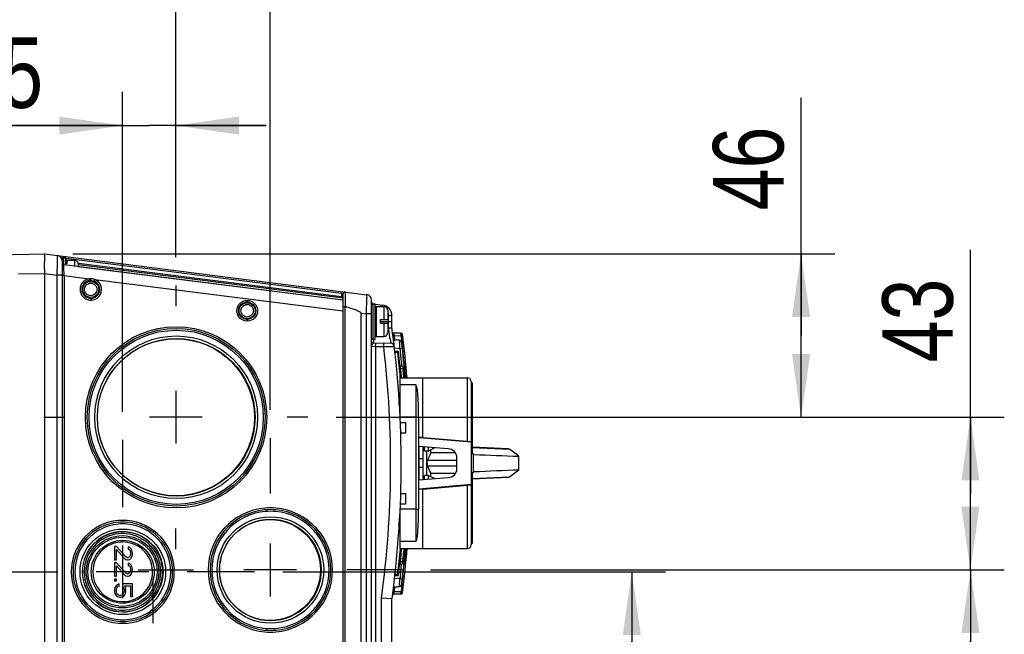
# Model space of a CAD drawing. Header units: inches. Extents: x 0 to 117, y 0 to 83.
# Tile 32 of 69: x 53 to 64, y 69 to 76. Entities that reach past the tile are written whole.
import ezdxf

# ---------------------------------------------------------------- set-up
doc = ezdxf.new("R2010")
doc.units = ezdxf.units.IN
doc.header["$LTSCALE"] = 6.431102
doc.header["$MEASUREMENT"] = 0
doc.linetypes.add('CENTER', pattern=[0.6, 0.375, -0.075, 0.075, -0.075])
doc.layers.get('0').update_dxf_attribs({"linetype": 'CONTINUOUS'})
doc.layers.add('DEFAULT_1', color=7, linetype='CENTER')
doc.styles.get("Standard").update_dxf_attribs({"font": 'txt', "width": 0.8})
doc.dimstyles.new('DIMSTYLE_1', dxfattribs={"dimtxt": 0.78125, "dimasz": 0.7, "dimexe": 0.18, "dimexo": 0.0625, "dimgap": 0.09, "dimtad": 1, "dimdec": 0, "dimzin": 4, "dimdsep": 46, "dimtxsty": 'STANDARD', "dimblk": '_FILLED', "dimblk1": '_FILLED', "dimblk2": '_FILLED', "dimcen": 0.09, "dimadec": 0, "dimazin": 0, "dimtfac": 1, "dimtdec": 0, "dimtofl": 0, "dimtmove": 0, "dimatfit": 3, "dimldrblk": '_FILLED', "dimfxl": 1, "dimtolj": 1, "dimtzin": 4, "dimarcsym": 0})

# ---------------------------------------------------------------- blocks, each defined once
blk = doc.blocks.new('_FILLED')
at = {"color": 0, "linetype": 'BYBLOCK'}
blk.add_solid([(0, 0), (-1, 0.143), (-1, -0.143)], dxfattribs=at)
blk = doc.blocks.new('*D8')
at = {"color": 7, "linetype": 'CONTINUOUS'}
for p, q in [((47.548, 73.27), (47.548, 76.502)), ((55.211, 73.198), (55.211, 76.502)), ((47.548, 76.127), (51.379, 76.127)), ((55.211, 76.127), (51.379, 76.127))]:
    blk.add_line(p, q, dxfattribs=at)
at = {"color": 7, "linetype": 'CONTINUOUS', "xscale": 0.7, "yscale": 0.7, "zscale": 0.7, "rotation": 180}
blk.add_blockref('_FILLED', (47.548, 76.127), dxfattribs=at)
at = {"color": 7, "linetype": 'CONTINUOUS', "xscale": 0.7, "yscale": 0.7, "zscale": 0.7}
blk.add_blockref('_FILLED', (55.211, 76.127), dxfattribs=at)
at = {"color": 7, "linetype": 'CONTINUOUS', "insert": (51.379, 77.104), "char_height": 0.7812, "width": 1.875, "attachment_point": 2, "line_spacing_factor": 0.9}
blk.add_mtext('195', dxfattribs=at)
blk = doc.blocks.new('*D9')
at = {"color": 7, "linetype": 'CONTINUOUS'}
for p, q in [((54.62, 71.485), (54.62, 75.031)), ((55.211, 73.198), (55.211, 75.031)), ((54.62, 74.656), (52.49, 74.656)), ((52.49, 74.656), (54.916, 74.656)), ((56.211, 74.656), (54.916, 74.656)), ((55.211, 74.656), (56.211, 74.656))]:
    blk.add_line(p, q, dxfattribs=at)
at = {"color": 7, "linetype": 'CONTINUOUS', "xscale": 0.7, "yscale": 0.7, "zscale": 0.7}
blk.add_blockref('_FILLED', (54.62, 74.656), dxfattribs=at)
at = {"color": 7, "linetype": 'CONTINUOUS', "xscale": 0.7, "yscale": 0.7, "zscale": 0.7, "rotation": 180}
blk.add_blockref('_FILLED', (55.211, 74.656), dxfattribs=at)
at = {"color": 7, "linetype": 'CONTINUOUS', "insert": (53.74, 75.633), "char_height": 0.7812, "width": 1.25, "attachment_point": 3, "line_spacing_factor": 0.9}
blk.add_mtext('15', dxfattribs=at)
blk = doc.blocks.new('*D11')
at = {"color": 7, "linetype": 'CONTINUOUS'}
for p, q in [((55.211, 73.198), (55.211, 76.502)), ((56.254, 71.505), (56.254, 76.502)), ((55.211, 76.127), (54.211, 76.127)), ((54.211, 76.127), (55.733, 76.127)), ((57.831, 76.127), (55.733, 76.127)), ((56.254, 76.127), (57.831, 76.127))]:
    blk.add_line(p, q, dxfattribs=at)
at = {"color": 7, "linetype": 'CONTINUOUS', "xscale": 0.7, "yscale": 0.7, "zscale": 0.7}
blk.add_blockref('_FILLED', (55.211, 76.127), dxfattribs=at)
at = {"color": 7, "linetype": 'CONTINUOUS', "xscale": 0.7, "yscale": 0.7, "zscale": 0.7, "rotation": 180}
blk.add_blockref('_FILLED', (56.254, 76.127), dxfattribs=at)
at = {"color": 7, "linetype": 'CONTINUOUS', "insert": (56.581, 77.104), "char_height": 0.7812, "width": 1.25, "attachment_point": 1, "line_spacing_factor": 0.9}
blk.add_mtext('27', dxfattribs=at)
blk = doc.blocks.new('*D13')
at = {"color": 7, "linetype": 'CONTINUOUS'}
for p, q in [((56.394, 69.711), (60.634, 69.711)), ((60.259, 69.711), (60.259, 68.941)), ((60.259, 68.172), (60.259, 68.941)), ((60.259, 68.941), (60.259, 66.26)), ((56.728, 68.172), (60.634, 68.172))]:
    blk.add_line(p, q, dxfattribs=at)
at = {"color": 7, "linetype": 'CONTINUOUS', "xscale": 0.7, "yscale": 0.7, "zscale": 0.7}
for p, rotation in [((60.259, 69.711), 90), ((60.259, 68.172), 270)]:
    blk.add_blockref('_FILLED', p, dxfattribs=dict(at, rotation=rotation))
at = {"color": 7, "linetype": 'CONTINUOUS', "insert": (59.283, 67.51), "char_height": 0.7812, "width": 1.25, "attachment_point": 3, "rotation": 90, "line_spacing_factor": 0.9}
blk.add_mtext('39', dxfattribs=at)
blk = doc.blocks.new('*D14')
at = {"color": 7, "linetype": 'CONTINUOUS'}
for p, q in [((58.029, 69.731), (64.384, 69.731)), ((64.009, 69.731), (64.009, 68.951)), ((64.009, 68.172), (64.009, 68.951)), ((64.009, 68.951), (64.009, 66.072)), ((56.728, 68.172), (64.384, 68.172))]:
    blk.add_line(p, q, dxfattribs=at)
at = {"color": 7, "linetype": 'CONTINUOUS', "xscale": 0.7, "yscale": 0.7, "zscale": 0.7}
for p, rotation in [((64.009, 69.731), 90), ((64.009, 68.172), 270)]:
    blk.add_blockref('_FILLED', p, dxfattribs=dict(at, rotation=rotation))
at = {"color": 7, "linetype": 'CONTINUOUS', "insert": (63.033, 67.322), "char_height": 0.7812, "width": 1.25, "attachment_point": 3, "rotation": 90, "line_spacing_factor": 0.9}
blk.add_mtext('40', dxfattribs=at)
blk = doc.blocks.new('*D15')
at = {"color": 7, "linetype": 'CONTINUOUS'}
for p, q in [((64.009, 70.577), (64.009, 73.28)), ((56.985, 71.423), (64.384, 71.423)), ((64.009, 71.423), (64.009, 70.577)), ((64.009, 69.731), (64.009, 70.577)), ((58.029, 69.731), (64.384, 69.731))]:
    blk.add_line(p, q, dxfattribs=at)
at = {"color": 7, "linetype": 'CONTINUOUS', "xscale": 0.7, "yscale": 0.7, "zscale": 0.7}
for p, rotation in [((64.009, 71.423), 90), ((64.009, 69.731), 270)]:
    blk.add_blockref('_FILLED', p, dxfattribs=dict(at, rotation=rotation))
at = {"color": 7, "linetype": 'CONTINUOUS', "insert": (63.033, 72.03), "char_height": 0.7812, "width": 1.25, "attachment_point": 1, "rotation": 90, "line_spacing_factor": 0.9}
blk.add_mtext('43', dxfattribs=at)
blk = doc.blocks.new('*D16')
at = {"color": 7, "linetype": 'CONTINUOUS'}
for p, q in [((62.134, 72.328), (62.134, 74.965)), ((54.069, 73.234), (62.509, 73.234)), ((62.134, 73.234), (62.134, 72.328)), ((62.134, 71.423), (62.134, 72.328)), ((56.985, 71.423), (62.509, 71.423))]:
    blk.add_line(p, q, dxfattribs=at)
at = {"color": 7, "linetype": 'CONTINUOUS', "xscale": 0.7, "yscale": 0.7, "zscale": 0.7}
for p, rotation in [((62.134, 73.234), 90), ((62.134, 71.423), 270)]:
    blk.add_blockref('_FILLED', p, dxfattribs=dict(at, rotation=rotation))
at = {"color": 7, "linetype": 'CONTINUOUS', "insert": (61.158, 73.715), "char_height": 0.7812, "width": 1.25, "attachment_point": 1, "rotation": 90, "line_spacing_factor": 0.9}
blk.add_mtext('46', dxfattribs=at)

msp = doc.modelspace()

# ---------------------------------------------------------------- linework, layer by layer
at = {"color": 7, "linetype": 'CONTINUOUS'}
for p, q in [((53.077, 73.222), (53.756, 73.234)), ((53.756, 73.234), (57.327, 72.782)), ((53.954, 73.187), (53.944, 73.188)), ((53.953, 73.182), (53.953, 63.757)), ((53.965, 73.194), (53.965, 73.113)), ((53.965, 73.194), (53.993, 73.194)), ((53.993, 73.109), (53.993, 73.194)), ((57.046, 72.796), (53.996, 73.182)), ((54.004, 73.163), (54.004, 73.123)), ((54.004, 73.163), (54.091, 73.163)), ((54.091, 73.097), (54.091, 73.163)), ((57.063, 72.721), (53.97, 73.112)), ((53.971, 73.052), (53.971, 73.065)), ((53.972, 73.024), (53.971, 73.052)), ((57.062, 72.743), (54.129, 73.114)), ((54.13, 73.123), (54.13, 73.092)), ((54.13, 73.095), (57.063, 72.725)), ((54.131, 73.131), (57.046, 72.763)), ((53.468, 73.012), (53.756, 73.017)), ((53.756, 73.017), (53.756, 63.922)), ((53.756, 73.016), (53.895, 72.998)), ((53.895, 63.941), (53.895, 72.998)), ((53.953, 72.998), (53.895, 72.998)), ((53.973, 72.993), (53.953, 72.993)), ((53.972, 73.008), (53.972, 73.024)), ((53.973, 72.993), (53.972, 73.008)), ((53.973, 72.993), (53.973, 63.947)), ((53.973, 72.993), (54.252, 72.957)), ((54.254, 72.938), (54.252, 72.957)), ((54.268, 72.939), (54.269, 72.959)), ((54.306, 72.931), (54.314, 72.95)), ((54.314, 72.95), (57.063, 72.602)), ((54.268, 72.741), (54.269, 72.721)), ((57.046, 72.796), (57.046, 72.763)), ((57.046, 72.796), (57.063, 72.793)), ((57.063, 72.76), (57.046, 72.763)), ((57.063, 64.146), (57.063, 72.793)), ((57.063, 72.793), (57.063, 72.793)), ((57.085, 72.781), (57.085, 72.735)), ((57.085, 72.735), (57.085, 72.715)), ((57.378, 64.215), (57.378, 72.724)), ((56, 72.699), (56.001, 72.718)), ((57.083, 72.651), (57.083, 64.289)), ((57.085, 72.695), (57.084, 72.673)), ((57.084, 72.673), (57.084, 72.65)), ((57.085, 72.715), (57.085, 72.695)), ((57.39, 72.682), (57.39, 72.289)), ((57.39, 72.682), (57.418, 72.682)), ((57.418, 72.289), (57.418, 72.682)), ((57.422, 72.676), (57.5, 72.666)), ((57.43, 72.651), (57.43, 72.32)), ((57.43, 72.651), (57.516, 72.651)), ((57.516, 72.505), (57.516, 72.651)), ((56, 72.508), (56.001, 72.489)), ((57.26, 72.577), (57.26, 64.362)), ((57.26, 72.577), (57.32, 72.569)), ((57.32, 64.37), (57.32, 72.569)), ((57.378, 72.569), (57.32, 72.569)), ((57.556, 72.611), (57.556, 72.505)), ((57.565, 72.415), (57.565, 72.549)), ((57.603, 72.549), (57.565, 72.549)), ((57.603, 72.407), (57.603, 72.549)), ((55.214, 72.408), (55.214, 72.408)), ((57.477, 72.505), (57.556, 72.505)), ((57.477, 72.466), (57.477, 72.505)), ((57.477, 72.485), (57.603, 72.485)), ((57.477, 72.466), (57.556, 72.466)), ((57.516, 72.32), (57.516, 72.466)), ((57.556, 72.466), (57.556, 72.36)), ((57.39, 72.289), (57.418, 72.289)), ((57.398, 72.289), (57.398, 72.249)), ((57.43, 72.32), (57.516, 72.32)), ((57.584, 72.291), (57.59, 72.244)), ((57.703, 72.357), (57.624, 72.357)), ((57.624, 72.355), (57.624, 72.357)), ((57.626, 72.348), (57.624, 72.355)), ((57.627, 72.341), (57.626, 72.348)), ((57.631, 72.328), (57.627, 72.341)), ((57.631, 72.328), (57.704, 72.327)), ((57.631, 72.323), (57.631, 72.328)), ((57.633, 72.312), (57.631, 72.323)), ((57.707, 72.307), (57.709, 72.287)), ((57.378, 72.211), (57.421, 72.209)), ((57.398, 72.249), (57.59, 72.244)), ((57.421, 72.209), (57.512, 72.206)), ((57.421, 72.209), (57.421, 64.731)), ((57.62, 72.282), (57.65, 72.279)), ((57.627, 72.191), (57.692, 72.185)), ((57.692, 72.185), (57.697, 72.186)), ((57.692, 72.185), (57.695, 72.159)), ((57.697, 72.186), (57.717, 72.188)), ((57.712, 72.267), (57.712, 72.247)), ((57.712, 72.247), (57.713, 72.237)), ((57.716, 72.207), (57.719, 72.207)), ((57.719, 72.212), (57.719, 72.207)), ((57.721, 72.192), (57.723, 72.181)), ((57.634, 72.156), (57.667, 72.156)), ((57.668, 72.14), (57.636, 72.14)), ((57.668, 72.14), (57.667, 72.154)), ((57.668, 72.14), (57.676, 72.141)), ((57.695, 72.159), (57.696, 72.155)), ((57.696, 72.155), (57.696, 72.151)), ((57.696, 72.151), (57.697, 72.143)), ((57.726, 72.158), (57.722, 72.158)), ((57.725, 72.164), (57.726, 72.158)), ((57.726, 72.158), (57.741, 72.16)), ((57.725, 71.982), (57.698, 71.992)), ((57.698, 71.984), (57.698, 71.988)), ((57.701, 71.968), (57.727, 71.959)), ((57.701, 71.967), (57.701, 71.968)), ((57.703, 71.946), (57.701, 71.967)), ((57.712, 72.004), (57.713, 71.993)), ((57.713, 71.993), (57.714, 71.987)), ((57.727, 71.974), (57.727, 71.977)), ((57.743, 71.996), (57.744, 71.984)), ((57.744, 71.984), (57.745, 71.973)), ((57.745, 71.973), (57.746, 71.96)), ((57.693, 71.859), (58.441, 71.859)), ((57.693, 71.424), (57.693, 71.859)), ((57.707, 71.901), (57.706, 71.918)), ((57.709, 71.882), (57.707, 71.901)), ((57.727, 71.959), (57.729, 71.946)), ((57.746, 71.96), (57.747, 71.95)), ((57.75, 71.914), (57.751, 71.907)), ((57.751, 71.907), (57.752, 71.896)), ((57.752, 71.896), (57.753, 71.881)), ((57.753, 71.881), (57.754, 71.875)), ((57.754, 71.875), (57.755, 71.858)), ((57.945, 71.202), (57.945, 71.859)), ((58.441, 71.158), (58.441, 71.859)), ((57.867, 71.784), (57.693, 71.784)), ((57.867, 71.784), (57.867, 70.045)), ((58.481, 71.82), (58.481, 71.155)), ((58.493, 71.804), (58.481, 71.804)), ((58.493, 71.804), (58.493, 71.018)), ((55.211, 71.716), (55.211, 71.131)), ((57.685, 71.643), (57.693, 71.643)), ((57.685, 71.564), (57.685, 71.643)), ((55.503, 71.423), (54.919, 71.423)), ((57.867, 71.424), (57.693, 71.424)), ((57.898, 71.423), (57.898, 70.406)), ((57.693, 71.367), (57.752, 71.367)), ((57.752, 71.367), (57.752, 71.249)), ((57.752, 71.249), (57.7, 71.249)), ((57.898, 71.206), (57.945, 71.202)), ((57.903, 71.201), (58.481, 71.151)), ((57.95, 71.201), (58.481, 71.155)), ((57.902, 71.101), (57.902, 70.728)), ((58.225, 71.072), (57.902, 71.1)), ((57.949, 70.733), (57.949, 71.096)), ((57.965, 71.05), (57.965, 71.095)), ((58.004, 71.091), (58.004, 71.05)), ((58.481, 71.151), (58.481, 70.678)), ((58.895, 71.074), (58.493, 71.092)), ((58.493, 71.089), (58.904, 71.071)), ((57.965, 71.05), (58.004, 71.05)), ((57.985, 71.05), (57.985, 70.779)), ((58.004, 71.05), (58.01, 71.053)), ((58.306, 71.03), (58.035, 71.03)), ((58.508, 71.017), (58.493, 71.018)), ((58.508, 70.812), (58.508, 71.017)), ((58.895, 71.074), (58.904, 71.071)), ((59.009, 70.992), (58.904, 71.071)), ((57.949, 70.964), (57.902, 70.964)), ((58.323, 70.944), (57.997, 70.944)), ((57.997, 70.885), (58.323, 70.885)), ((58.323, 70.855), (58.323, 70.974)), ((57.949, 70.865), (57.902, 70.865)), ((58.004, 70.779), (57.965, 70.779)), ((57.965, 70.734), (57.965, 70.779)), ((58.004, 70.779), (58.004, 70.738)), ((58.01, 70.776), (58.004, 70.779)), ((58.306, 70.799), (58.035, 70.799)), ((58.035, 70.793), (58.035, 70.799)), ((58.493, 70.811), (58.508, 70.812)), ((58.493, 70.811), (58.493, 70.025)), ((59.009, 70.838), (58.904, 70.758)), ((57.902, 70.729), (58.225, 70.757)), ((58.481, 70.678), (57.903, 70.628)), ((57.95, 70.628), (58.481, 70.674)), ((58.441, 69.97), (58.441, 70.671)), ((58.481, 70.674), (58.481, 70.009)), ((58.904, 70.758), (58.493, 70.74)), ((58.895, 70.755), (58.493, 70.737)), ((58.904, 70.758), (58.895, 70.755)), ((57.699, 70.58), (57.752, 70.58)), ((57.752, 70.58), (57.752, 70.462)), ((57.945, 70.628), (57.898, 70.623)), ((57.945, 69.97), (57.945, 70.628)), ((55.214, 70.439), (55.214, 70.439)), ((57.752, 70.462), (57.693, 70.462)), ((56.257, 70.4), (56.258, 70.4)), ((57.867, 70.405), (57.693, 70.405)), ((57.693, 69.97), (57.693, 70.405)), ((54.622, 70.262), (54.623, 70.262)), ((57.685, 70.186), (57.685, 70.266)), ((57.685, 70.186), (57.693, 70.186)), ((54.62, 70.003), (54.62, 69.576)), ((56.254, 70.023), (56.254, 69.439)), ((57.867, 70.045), (57.693, 70.045)), ((58.493, 70.025), (58.481, 70.025)), ((54.532, 69.99), (54.532, 69.842)), ((54.553, 69.99), (54.532, 69.99)), ((54.657, 69.875), (54.553, 69.99)), ((54.553, 69.842), (54.553, 69.957)), ((54.553, 69.957), (54.645, 69.855)), ((54.682, 69.986), (54.683, 69.986)), ((54.682, 69.965), (54.683, 69.965)), ((54.683, 69.986), (54.683, 69.965)), ((54.699, 69.982), (54.683, 69.986)), ((54.683, 69.965), (54.695, 69.957)), ((54.695, 69.957), (54.695, 69.957)), ((54.695, 69.957), (54.704, 69.945)), ((54.716, 69.965), (54.699, 69.982)), ((54.703, 69.945), (54.704, 69.945)), ((54.704, 69.945), (54.708, 69.924)), ((54.708, 69.908), (54.704, 69.888)), ((54.707, 69.924), (54.708, 69.924)), ((54.707, 69.908), (54.708, 69.908)), ((54.708, 69.924), (54.708, 69.908)), ((54.724, 69.949), (54.716, 69.965)), ((54.729, 69.92), (54.724, 69.949)), ((54.724, 69.879), (54.729, 69.904)), ((54.729, 69.904), (54.729, 69.92)), ((57.693, 69.97), (58.441, 69.97)), ((57.703, 69.878), (57.704, 69.891)), ((57.704, 69.891), (57.706, 69.905)), ((57.706, 69.905), (57.707, 69.922)), ((57.707, 69.922), (57.709, 69.942)), ((57.735, 69.948), (57.733, 69.929)), ((57.736, 69.97), (57.735, 69.948)), ((57.751, 69.91), (57.748, 69.879)), ((57.752, 69.928), (57.751, 69.917)), ((57.751, 69.917), (57.751, 69.91)), ((57.753, 69.94), (57.752, 69.928)), ((57.754, 69.945), (57.753, 69.94)), ((57.756, 69.966), (57.754, 69.949)), ((57.754, 69.949), (57.754, 69.945)), ((54.532, 69.842), (54.553, 69.842)), ((54.532, 69.81), (54.532, 69.662)), ((54.553, 69.81), (54.532, 69.81)), ((54.657, 69.695), (54.553, 69.81)), ((54.645, 69.855), (54.645, 69.855)), ((54.645, 69.855), (54.657, 69.847)), ((54.674, 69.867), (54.657, 69.875)), ((54.657, 69.847), (54.657, 69.847)), ((54.657, 69.847), (54.674, 69.842)), ((54.683, 69.867), (54.674, 69.867)), ((54.674, 69.842), (54.683, 69.842)), ((54.682, 69.806), (54.683, 69.806)), ((54.682, 69.785), (54.683, 69.785)), ((54.695, 69.875), (54.683, 69.867)), ((54.683, 69.842), (54.699, 69.847)), ((54.683, 69.806), (54.683, 69.785)), ((54.699, 69.801), (54.683, 69.806)), ((54.683, 69.785), (54.695, 69.777)), ((54.704, 69.888), (54.695, 69.875)), ((54.695, 69.875), (54.695, 69.875)), ((54.699, 69.847), (54.716, 69.863)), ((54.716, 69.785), (54.699, 69.801)), ((54.703, 69.888), (54.704, 69.888)), ((54.716, 69.863), (54.724, 69.879)), ((54.724, 69.769), (54.716, 69.785)), ((57.697, 69.824), (57.694, 69.793)), ((57.694, 69.792), (57.721, 69.802)), ((57.699, 69.842), (57.701, 69.851)), ((57.701, 69.855), (57.703, 69.878)), ((57.701, 69.855), (57.727, 69.865)), ((57.701, 69.851), (57.702, 69.856)), ((57.726, 69.862), (57.702, 69.856)), ((57.709, 69.791), (57.708, 69.78)), ((57.71, 69.798), (57.709, 69.791)), ((57.718, 69.829), (57.724, 69.831)), ((57.724, 69.831), (57.721, 69.803)), ((57.724, 69.831), (57.725, 69.832)), ((57.726, 69.866), (57.726, 69.862)), ((57.726, 69.862), (57.73, 69.861)), ((57.729, 69.877), (57.727, 69.865)), ((57.741, 69.811), (57.74, 69.8)), ((57.743, 69.827), (57.741, 69.811)), ((57.744, 69.839), (57.743, 69.827)), ((57.745, 69.851), (57.744, 69.839)), ((57.746, 69.855), (57.745, 69.851)), ((57.747, 69.875), (57.746, 69.864)), ((57.746, 69.864), (57.746, 69.855)), ((57.748, 69.879), (57.747, 69.875)), ((54.913, 69.711), (54.328, 69.711)), ((54.553, 69.662), (54.553, 69.777)), ((54.553, 69.777), (54.645, 69.674)), ((54.645, 69.674), (54.645, 69.674)), ((54.645, 69.674), (54.657, 69.666)), ((54.674, 69.687), (54.657, 69.695)), ((54.683, 69.687), (54.674, 69.687)), ((54.695, 69.695), (54.683, 69.687)), ((54.695, 69.777), (54.695, 69.777)), ((54.695, 69.777), (54.704, 69.765)), ((54.704, 69.707), (54.695, 69.695)), ((54.695, 69.695), (54.695, 69.695)), ((54.699, 69.666), (54.716, 69.683)), ((54.703, 69.765), (54.704, 69.765)), ((54.703, 69.707), (54.704, 69.707)), ((54.704, 69.765), (54.708, 69.744)), ((54.708, 69.728), (54.704, 69.707)), ((54.707, 69.744), (54.708, 69.744)), ((54.707, 69.728), (54.708, 69.728)), ((54.708, 69.744), (54.708, 69.728)), ((54.716, 69.683), (54.724, 69.699)), ((54.729, 69.74), (54.724, 69.769)), ((54.724, 69.699), (54.729, 69.724)), ((54.729, 69.724), (54.729, 69.74)), ((56.547, 69.731), (55.962, 69.731)), ((57.636, 69.684), (57.668, 69.684)), ((57.667, 69.668), (57.668, 69.68)), ((57.676, 69.683), (57.668, 69.684)), ((57.697, 69.673), (57.696, 69.666)), ((57.697, 69.68), (57.697, 69.673)), ((54.532, 69.662), (54.553, 69.662)), ((54.532, 69.629), (54.532, 69.609)), ((54.553, 69.629), (54.532, 69.629)), ((54.532, 69.609), (54.553, 69.609)), ((54.565, 69.568), (54.549, 69.555)), ((54.553, 69.609), (54.553, 69.629)), ((54.582, 69.576), (54.565, 69.568)), ((54.565, 69.568), (54.565, 69.568)), ((54.582, 69.551), (54.582, 69.576)), ((54.582, 69.576), (54.582, 69.576)), ((54.62, 69.576), (54.62, 69.547)), ((54.729, 69.576), (54.62, 69.576)), ((54.657, 69.666), (54.657, 69.666)), ((54.657, 69.666), (54.674, 69.662)), ((54.674, 69.662), (54.683, 69.662)), ((54.683, 69.662), (54.699, 69.666)), ((54.729, 69.436), (54.729, 69.576)), ((57.693, 69.639), (57.63, 69.633)), ((57.667, 69.668), (57.634, 69.668)), ((57.696, 69.666), (57.693, 69.639)), ((57.693, 69.639), (57.697, 69.638)), ((57.697, 69.638), (57.718, 69.635)), ((57.713, 69.576), (57.712, 69.555)), ((57.713, 69.586), (57.713, 69.576)), ((57.719, 69.614), (57.716, 69.614)), ((57.72, 69.619), (57.719, 69.614)), ((57.719, 69.614), (57.719, 69.609)), ((57.722, 69.663), (57.726, 69.663)), ((57.726, 69.663), (57.741, 69.661)), ((54.536, 69.535), (54.532, 69.514)), ((54.532, 69.514), (54.532, 69.514)), ((54.532, 69.514), (54.532, 69.49)), ((54.532, 69.49), (54.532, 69.49)), ((54.532, 69.49), (54.536, 69.469)), ((54.549, 69.555), (54.536, 69.535)), ((54.536, 69.535), (54.536, 69.535)), ((54.536, 69.469), (54.536, 69.469)), ((54.536, 69.469), (54.549, 69.449)), ((54.548, 69.555), (54.549, 69.555)), ((54.553, 69.514), (54.557, 69.531)), ((54.553, 69.49), (54.553, 69.514)), ((54.557, 69.473), (54.553, 69.49)), ((54.557, 69.531), (54.565, 69.543)), ((54.565, 69.461), (54.557, 69.473)), ((54.565, 69.543), (54.582, 69.551)), ((54.578, 69.453), (54.565, 69.461)), ((54.624, 69.461), (54.611, 69.453)), ((54.619, 69.547), (54.62, 69.547)), ((54.62, 69.547), (54.62, 69.418)), ((54.62, 69.547), (54.632, 69.531)), ((54.632, 69.473), (54.624, 69.461)), ((54.624, 69.461), (54.624, 69.461)), ((54.632, 69.531), (54.632, 69.531)), ((54.632, 69.531), (54.637, 69.514)), ((54.637, 69.49), (54.632, 69.473)), ((54.632, 69.473), (54.632, 69.473)), ((54.636, 69.514), (54.637, 69.514)), ((54.636, 69.49), (54.637, 69.49)), ((54.637, 69.514), (54.637, 69.49)), ((54.641, 69.555), (54.708, 69.555)), ((54.653, 69.535), (54.641, 69.555)), ((54.641, 69.449), (54.653, 69.469)), ((54.657, 69.514), (54.653, 69.535)), ((54.653, 69.469), (54.657, 69.49)), ((54.657, 69.49), (54.657, 69.514)), ((54.708, 69.555), (54.708, 69.436)), ((57.637, 69.543), (57.62, 69.542)), ((57.703, 69.464), (57.624, 69.464)), ((57.631, 69.493), (57.704, 69.494)), ((57.635, 69.532), (57.636, 69.54)), ((57.636, 69.54), (57.637, 69.543)), ((57.637, 69.543), (57.645, 69.544)), ((57.681, 69.547), (57.686, 69.548)), ((57.688, 69.562), (57.686, 69.549)), ((57.686, 69.549), (57.686, 69.548)), ((57.71, 69.535), (57.704, 69.494)), ((54.548, 69.449), (54.549, 69.449)), ((54.549, 69.449), (54.565, 69.436)), ((54.565, 69.436), (54.565, 69.436)), ((54.565, 69.436), (54.586, 69.428)), ((54.59, 69.449), (54.578, 69.453)), ((54.586, 69.428), (54.603, 69.428)), ((54.599, 69.449), (54.59, 69.449)), ((54.611, 69.453), (54.599, 69.449)), ((54.603, 69.428), (54.624, 69.436)), ((54.611, 69.453), (54.611, 69.453)), ((54.624, 69.436), (54.641, 69.449)), ((54.707, 69.436), (54.729, 69.436)), ((57.487, 64.732), (57.487, 69.423)), ((57.487, 69.423), (57.603, 69.415)), ((57.603, 64.391), (57.603, 69.415)), ((54.622, 69.159), (54.623, 69.159)), ((56.257, 69.062), (56.258, 69.062))]:
    msp.add_line(p, q, dxfattribs=at)
for points in [[(57.687, 69.782), (57.687, 69.785), (57.688, 69.787), (57.69, 69.789), (57.691, 69.791), (57.694, 69.792), (57.694, 69.792)], [(57.726, 69.805), (57.728, 69.807), (57.729, 69.81), (57.729, 69.812)]]:
    msp.add_lwpolyline(points, dxfattribs=at)
for centre, radius in [((54.268, 72.84), 0.0891), ((56.001, 72.604), 0.115), ((56, 72.604), 0.0951), ((56, 72.604), 0.0889), ((55.213, 71.423), 1.004), ((55.214, 71.423), 0.984), ((55.214, 71.423), 0.965), ((55.214, 71.423), 0.901), ((55.214, 71.423), 0.873), ((55.211, 71.423), 0.87), ((56.258, 69.731), 0.59), ((56.258, 69.731), 0.562), ((56.254, 69.731), 0.559), ((54.623, 69.711), 0.474), ((54.623, 69.711), 0.446), ((54.62, 69.711), 0.401), ((54.62, 69.711), 0.383), ((54.622, 69.711), 0.349)]:
    msp.add_circle(centre, radius, dxfattribs=at)
for centre, radius, start, end in [((53.894, 73.157), 0.0591, 0, 82.8), ((53.965, 73.182), 0.0118, 90, 180), ((54.004, 73.151), 0.0118, 90, 180), ((54.091, 73.123), 0.0394, 0, 90), ((53.973, 73.131), 0.0197, 180, 262.8), ((54.268, 72.84), 0.119, 97.9253, 67.6699), ((54.268, 72.84), 0.0991, 97.926, 67.6646), ((57.083, 72.793), 0.0197, 82.8, 180), ((57.319, 72.724), 0.0591, 0, 82.8), ((56.378, 70.034), 2.71, 74.7527, 74.9287), ((57.398, 72.699), 0.0197, 180, 237.9294), ((57.39, 72.67), 0.0118, 90, 180), ((57.43, 72.639), 0.0118, 90, 180), ((57.485, 72.549), 0.118, 0, 82.8), ((57.516, 72.611), 0.0394, 0, 90), ((57.486, 72.549), 0.0784, 0.0303, 7.1997), ((49.596, 71.144), 8.07, 8.8933, 9.0675), ((46.682, 70.911), 11.024, 6.7725, 7.7999), ((57.39, 72.3), 0.0118, 180, 270), ((57.43, 72.332), 0.0118, 180, 270), ((57.516, 72.359), 0.0394, 270, 360), ((49.428, 71.117), 8.24, 8.5784, 8.8949), ((49.543, 71.135), 8.123, 8.1838, 8.5767), ((57.624, 72.373), 0.0157, 187.6129, 269.7), ((46.677, 70.918), 11.044, 7.087, 7.252), ((57.703, 72.341), 0.0157, 7.3954, 89.7), ((55.979, 72.106), 1.739, 6.986, 7.318), ((60.217, 72.625), 2.53, 186.986, 187.2142), ((46.682, 70.911), 11.13, 4.8898, 7.3954), ((57.398, 72.268), 0.0197, 208.7744, 268.5), ((55.305, 72.265), 2.117, 358.4795, 358.8558), ((46.639, 70.911), 10.95, 352.1878, 6.7937), ((57.589, 72.204), 0.0394, 6.7637, 88.5), ((46.682, 70.911), 11.024, 352.2001, 6.7637), ((55.725, 72.1), 1.969, 3.7728, 4.5401), ((54.337, 72.006), 3.361, 3.4556, 3.8215), ((53.728, 71.968), 3.97, 3.2986, 3.4632), ((53.648, 71.964), 4.05, 3.1353, 3.2997), ((46.682, 70.911), 11.11, 4.8915, 6.9171), ((50.139, 71.166), 7.651, 7.7079, 7.8254), ((49.402, 71.068), 8.394, 7.501, 7.6179), ((57.667, 72.148), 0.00787, 6.4469, 90), ((46.727, 70.912), 11.01, 4.9382, 6.4057), ((46.727, 70.912), 11.018, 4.9387, 6.4469), ((46.688, 70.911), 11.078, 5.662, 6.3858), ((46.688, 70.911), 11.108, 5.6062, 6.4442), ((57.702, 72.003), 0.0118, 185.678, 250), ((57.721, 71.971), 0.0118, 5.5029, 70), ((46.727, 70.912), 11.057, 4.9167, 5.5006), ((48.015, 70.979), 9.735, 5.5352, 5.6964), ((47.046, 70.886), 10.71, 5.2135, 5.3352), ((46.668, 70.967), 11.103, 4.7872, 5.0571), ((45.552, 70.872), 12.224, 4.6343, 4.7963), ((46.68, 70.911), 11.115, 5.178, 5.3644), ((58.441, 71.82), 0.0394, 0, 90), ((56.213, 74.86), 4.21, 295.2683, 295.4421), ((57.063, 73.079), 2.236, 295.3806, 296.2185), ((55.607, 70.889), 2.432, 3.5909, 4.1069), ((55.765, 70.899), 2.274, 3.2863, 3.5907), ((57.573, 72.042), 1.081, 296.2529, 296.9799), ((57.777, 71.642), 0.632, 296.9622, 298.0354), ((58.225, 70.974), 0.0984, 0, 90), ((57.295, 70.503), 0.797, 21.8416, 22.3939), ((55.59, 70.941), 2.45, 355.8944, 356.2653), ((55.691, 70.934), 2.348, 356.2643, 356.5591), ((58.225, 70.855), 0.0984, 270, 360), ((56.257, 69.731), 0.689, 95.0066, 264.9933), ((56.258, 69.731), 0.669, 90.009, 269.991), ((56.258, 69.731), 0.65, 95.0083, 264.9935), ((56.257, 69.733), 0.687, 84.9815, 95.0184), ((56.257, 69.733), 0.667, 84.9794, 95.0205), ((56.258, 69.733), 0.648, 84.9817, 95.0201), ((56.258, 69.731), 0.65, 275.0083, 84.9935), ((56.258, 69.731), 0.669, 275.0078, 84.9922), ((56.257, 69.731), 0.689, 275.0066, 84.9933), ((54.622, 69.711), 0.571, 94.9943, 265.0089), ((54.623, 69.711), 0.551, 95.4614, 264.5386), ((54.623, 69.711), 0.531, 95.4644, 264.5369), ((54.623, 69.712), 0.549, 84.5189, 95.4811), ((54.622, 69.712), 0.569, 84.9973, 95.0059), ((54.623, 69.712), 0.53, 84.5187, 95.4826), ((54.622, 69.711), 0.571, 274.9942, 85.0089), ((54.623, 69.711), 0.531, 275.4644, 84.5369), ((54.623, 69.711), 0.551, 275.4614, 84.5386), ((54.62, 69.711), 0.444, 90.0092, 269.9908), ((54.62, 69.711), 0.424, 95.4427, 264.5571), ((54.62, 69.712), 0.423, 84.5386, 95.4612), ((54.62, 69.712), 0.442, 84.5189, 89.9904), ((54.62, 69.711), 0.424, 275.4427, 84.5572), ((54.62, 69.711), 0.444, 275.4608, 84.5393), ((54.622, 69.711), 0.331, 108.3085, 269.9894), ((54.622, 69.708), 0.333, 90.0653, 108.2375), ((54.622, 69.711), 0.331, 293.9697, 89.9892), ((58.441, 70.009), 0.0394, 270, 360), ((46.727, 70.912), 11.01, 353.5943, 355.0897), ((46.727, 70.912), 11.018, 353.5531, 355.0891), ((47.662, 70.88), 10.09, 354.6628, 354.8223), ((46.682, 70.911), 11.11, 353.0995, 355.1216), ((46.682, 70.911), 11.13, 352.6046, 355.1502), ((46.727, 70.912), 11.057, 354.2922, 355.1187), ((46.207, 70.896), 11.567, 354.9473, 355.206), ((55.162, 79.199), 9.712, 285.1312, 285.2585), ((46.689, 70.91), 11.076, 353.6271, 354.1466), ((57.597, 69.852), 0.13, 2.7764, 4.7003), ((46.688, 70.91), 11.107, 353.5558, 354.2673), ((57.667, 69.676), 0.00787, 270, 353.5531), ((55.942, 69.707), 1.751, 355.4659, 356.0103), ((56.713, 69.646), 0.978, 355.0579, 355.451), ((55.029, 69.772), 2.667, 355.9841, 356.192), ((54.321, 69.819), 3.377, 356.1965, 356.5577), ((53.686, 69.857), 4.012, 356.5506, 356.8753), ((50.739, 70.574), 7.046, 352.2098, 352.3405), ((49.857, 70.693), 7.935, 352.3394, 352.545), ((57.624, 69.448), 0.0157, 90.3, 172.3871), ((46.682, 70.903), 11.039, 352.6655, 352.8683), ((57.086, 75.854), 6.334, 275.0689, 275.2427), ((57.096, 75.737), 6.217, 275.2424, 275.3912), ((57.703, 69.48), 0.0157, 270.3, 352.6046), ((54.62, 69.709), 0.423, 264.5386, 275.4612), ((54.62, 69.709), 0.442, 270.0096, 275.4811), ((54.623, 69.709), 0.549, 264.5189, 275.4811), ((54.622, 69.709), 0.569, 264.9973, 275.0059), ((54.623, 69.709), 0.53, 264.5187, 275.4826), ((56.257, 69.729), 0.687, 264.9815, 275.0184), ((56.258, 69.729), 0.667, 264.9794, 275.0205), ((56.258, 69.729), 0.648, 264.9817, 275.0201)]:
    msp.add_arc(centre, radius, start, end, dxfattribs=at)
for centre, major_axis, ratio, start_param, end_param in [((57.2, 72.228), (0.892, -0.032), 0.087853, 7.281684, 7.328755), ((57.867, 71.423), (0, -0.361), 0.087156, 7.853982, 9.424778), ((21.85, 72.687), (50.961, -2.217), 0.00228, -0.767852, -0.753605), ((58.895, 70.915), (0, 0.931), 0.122786, -1.65352, -1.488072), ((21.85, 69.142), (50.961, 2.217), 0.00228, 0.753605, 0.767852), ((57.867, 70.406), (0, 0.361), 0.087156, -3.141593, -1.570796)]:
    msp.add_ellipse(centre, major_axis=major_axis, ratio=ratio, start_param=start_param, end_param=end_param, dxfattribs=at)
for points, knots in [([(53.756, 73.234), (53.757, 73.212), (53.755, 73.168), (53.751, 73.096), (53.756, 73.045), (53.756, 73.017)], [0, 0, 0, 0, 0.292995, 0.617736, 1, 1, 1, 1]), ([(53.895, 72.998), (53.896, 73.026), (53.898, 73.066), (53.899, 73.117), (53.9, 73.15), (53.9, 73.176), (53.902, 73.197), (53.9, 73.206), (53.903, 73.215), (53.902, 73.215)], [0, 0, 0, 0, 0.382013, 0.554731, 0.70627, 0.83085, 0.923496, 0.980609, 1, 1, 1, 1]), ([(53.971, 73.065), (53.971, 73.072), (53.971, 73.083), (53.97, 73.099), (53.972, 73.105), (53.969, 73.112), (53.97, 73.112)], [0, 0, 0, 0, 0.418968, 0.735925, 0.933057, 1, 1, 1, 1]), ([(54.268, 72.77), (54.251, 72.77), (54.214, 72.785), (54.191, 72.839), (54.213, 72.894), (54.25, 72.909), (54.268, 72.909)], [0, 0, 0, 0, 0.250125, 0.500005, 0.749862, 1, 1, 1, 1]), ([(54.268, 72.909), (54.286, 72.909), (54.323, 72.894), (54.345, 72.84), (54.323, 72.786), (54.286, 72.77), (54.268, 72.77)], [0, 0, 0, 0, 0.250125, 0.500005, 0.749862, 1, 1, 1, 1]), ([(57.046, 72.796), (57.046, 72.799), (57.048, 72.808), (57.056, 72.817), (57.063, 72.816)], [0, 0, 0, 0, 0.300625, 1, 1, 1, 1]), ([(57.086, 72.813), (57.086, 72.813), (57.085, 72.809), (57.086, 72.804), (57.085, 72.793), (57.085, 72.786), (57.085, 72.781)], [0, 0, 0, 0, 0.064366, 0.255129, 0.569145, 1, 1, 1, 1]), ([(57.32, 72.569), (57.321, 72.597), (57.323, 72.636), (57.324, 72.686), (57.325, 72.718), (57.326, 72.744), (57.328, 72.765), (57.325, 72.774), (57.328, 72.782), (57.327, 72.782)], [0, 0, 0, 0, 0.382021, 0.55474, 0.706277, 0.830854, 0.923497, 0.980608, 1, 1, 1, 1]), ([(56.001, 72.534), (55.983, 72.534), (55.946, 72.549), (55.924, 72.603), (55.946, 72.657), (55.982, 72.673), (56, 72.673)], [0, 0, 0, 0, 0.250126, 0.500005, 0.749861, 1, 1, 1, 1]), ([(56, 72.673), (56.018, 72.673), (56.055, 72.658), (56.077, 72.604), (56.055, 72.55), (56.018, 72.534), (56.001, 72.534)], [0, 0, 0, 0, 0.250126, 0.500005, 0.749861, 1, 1, 1, 1]), ([(57.063, 72.648), (57.063, 72.65), (57.074, 72.649), (57.078, 72.651), (57.083, 72.651)], [0, 0, 0, 0, 0.299367, 1, 1, 1, 1]), ([(57.091, 72.649), (57.106, 72.645), (57.136, 72.636), (57.18, 72.622), (57.218, 72.608), (57.244, 72.595), (57.26, 72.585), (57.26, 72.577)], [0, 0, 0, 0, 0.250311, 0.500614, 0.750804, 0.875409, 1, 1, 1, 1]), ([(57.499, 72.651), (57.499, 72.653), (57.499, 72.657), (57.5, 72.662), (57.5, 72.665)], [0, 0, 0, 0, 0.358606, 1, 1, 1, 1]), ([(57.584, 72.415), (57.586, 72.415), (57.593, 72.414), (57.603, 72.411), (57.603, 72.406)], [0, 0, 0, 0, 0.376538, 1, 1, 1, 1]), ([(57.631, 72.328), (57.629, 72.328), (57.625, 72.327), (57.621, 72.326), (57.616, 72.323), (57.618, 72.321), (57.619, 72.32)], [0, 0, 0, 0, 0.313145, 0.619831, 0.811812, 1, 1, 1, 1]), ([(57.704, 72.327), (57.704, 72.334), (57.705, 72.344), (57.702, 72.352), (57.704, 72.357), (57.703, 72.357)], [0, 0, 0, 0, 0.666495, 0.910566, 1, 1, 1, 1]), ([(57.704, 72.327), (57.706, 72.328), (57.71, 72.328), (57.714, 72.33), (57.719, 72.332), (57.716, 72.334), (57.715, 72.335)], [0, 0, 0, 0, 0.313141, 0.61984, 0.811827, 1, 1, 1, 1]), ([(57.378, 72.211), (57.378, 72.219), (57.385, 72.231), (57.393, 72.241), (57.396, 72.249), (57.398, 72.249)], [0, 0, 0, 0, 0.575136, 0.856332, 1, 1, 1, 1]), ([(57.421, 72.248), (57.422, 72.248), (57.421, 72.244), (57.422, 72.238), (57.421, 72.229), (57.421, 72.223)], [0, 0, 0, 0, 0.071032, 0.274273, 1, 1, 1, 1]), ([(57.512, 72.206), (57.512, 72.211), (57.512, 72.22), (57.513, 72.233), (57.511, 72.24), (57.513, 72.246), (57.512, 72.246)], [0, 0, 0, 0, 0.38194, 0.706726, 0.923303, 1, 1, 1, 1]), ([(57.512, 72.206), (57.527, 72.207), (57.554, 72.207), (57.587, 72.208), (57.607, 72.208), (57.619, 72.209), (57.624, 72.208), (57.628, 72.21), (57.628, 72.209)], [0, 0, 0, 0, 0.383226, 0.707341, 0.831495, 0.923915, 0.980731, 1, 1, 1, 1]), ([(57.686, 72.276), (57.686, 72.276), (57.687, 72.269), (57.687, 72.262), (57.688, 72.256)], [0, 0, 0, 0, 0.092081, 1, 1, 1, 1]), ([(57.711, 72.249), (57.71, 72.255), (57.706, 72.268), (57.693, 72.275), (57.686, 72.276)], [0, 0, 0, 0, 0.474884, 1, 1, 1, 1]), ([(57.719, 72.207), (57.723, 72.208), (57.727, 72.208), (57.734, 72.212), (57.731, 72.214), (57.73, 72.215)], [0, 0, 0, 0, 0.619015, 0.811201, 1, 1, 1, 1]), ([(57.698, 71.988), (57.698, 71.989), (57.698, 71.99), (57.698, 71.991), (57.698, 71.992)], [0, 0, 0, 0, 0.63819, 1, 1, 1, 1]), ([(57.727, 71.977), (57.727, 71.978), (57.726, 71.979), (57.726, 71.981), (57.726, 71.981)], [0, 0, 0, 0, 0.604716, 1, 1, 1, 1]), ([(57.867, 71.424), (57.871, 71.424), (57.878, 71.424), (57.888, 71.424), (57.893, 71.423), (57.898, 71.424), (57.898, 71.423)], [0, 0, 0, 0, 0.381972, 0.705683, 0.92231, 1, 1, 1, 1]), ([(57.994, 70.915), (57.994, 70.918), (57.994, 70.928), (57.994, 70.938), (57.997, 70.944)], [0, 0, 0, 0, 0.318751, 1, 1, 1, 1]), ([(57.994, 70.915), (57.994, 70.911), (57.994, 70.902), (57.994, 70.891), (57.997, 70.885)], [0, 0, 0, 0, 0.318757, 1, 1, 1, 1]), ([(57.867, 70.405), (57.871, 70.405), (57.878, 70.405), (57.888, 70.405), (57.893, 70.406), (57.898, 70.406), (57.898, 70.406)], [0, 0, 0, 0, 0.381972, 0.705684, 0.922311, 1, 1, 1, 1]), ([(57.697, 69.824), (57.697, 69.824), (57.697, 69.831), (57.698, 69.836), (57.699, 69.842)], [0, 0, 0, 0, 0.1232, 1, 1, 1, 1]), ([(57.73, 69.835), (57.729, 69.834), (57.727, 69.832), (57.725, 69.831), (57.724, 69.831)], [0, 0, 0, 0, 0.508353, 1, 1, 1, 1]), ([(57.725, 69.832), (57.725, 69.834), (57.727, 69.842), (57.727, 69.851), (57.726, 69.858)], [0, 0, 0, 0, 0.172621, 1, 1, 1, 1]), ([(57.73, 69.861), (57.731, 69.861), (57.734, 69.861), (57.732, 69.86), (57.731, 69.859)], [0, 0, 0, 0, 0.63172, 1, 1, 1, 1]), ([(57.732, 69.841), (57.732, 69.84), (57.731, 69.838), (57.73, 69.836), (57.73, 69.835)], [0, 0, 0, 0, 0.489255, 1, 1, 1, 1]), ([(57.686, 69.548), (57.693, 69.548), (57.706, 69.556), (57.711, 69.569), (57.711, 69.576)], [0, 0, 0, 0, 0.519161, 1, 1, 1, 1]), ([(57.714, 69.591), (57.714, 69.59), (57.714, 69.589), (57.713, 69.587), (57.713, 69.586)], [0, 0, 0, 0, 0.501448, 1, 1, 1, 1]), ([(57.719, 69.614), (57.723, 69.614), (57.727, 69.613), (57.734, 69.609), (57.731, 69.607), (57.73, 69.607)], [0, 0, 0, 0, 0.619014, 0.811199, 1, 1, 1, 1]), ([(57.631, 69.493), (57.629, 69.494), (57.625, 69.494), (57.621, 69.496), (57.616, 69.498), (57.618, 69.501), (57.619, 69.501)], [0, 0, 0, 0, 0.313145, 0.619831, 0.811812, 1, 1, 1, 1]), ([(57.624, 69.464), (57.623, 69.464), (57.626, 69.469), (57.625, 69.477), (57.629, 69.487), (57.631, 69.493)], [0, 0, 0, 0, 0.091713, 0.338745, 1, 1, 1, 1]), ([(57.703, 69.464), (57.704, 69.464), (57.702, 69.47), (57.705, 69.477), (57.704, 69.487), (57.704, 69.494)], [0, 0, 0, 0, 0.089434, 0.333505, 1, 1, 1, 1]), ([(57.704, 69.494), (57.706, 69.494), (57.71, 69.493), (57.714, 69.492), (57.719, 69.489), (57.716, 69.487), (57.715, 69.486)], [0, 0, 0, 0, 0.313141, 0.61984, 0.811827, 1, 1, 1, 1])]:
    msp.add_open_spline(points, degree=3, knots=knots, dxfattribs=at)
for points in [[(54.269, 72.959), (54.263, 72.959), (54.257, 72.959), (54.252, 72.957)], [(54.314, 72.95), (54.3, 72.956), (54.284, 72.96), (54.269, 72.959)], [(54.254, 72.938), (54.259, 72.939), (54.264, 72.939), (54.268, 72.938)], [(54.268, 72.939), (54.281, 72.939), (54.294, 72.936), (54.306, 72.931)], [(57.05, 72.749), (57.047, 72.753), (57.046, 72.758), (57.046, 72.763)], [(57.058, 72.744), (57.055, 72.744), (57.052, 72.746), (57.05, 72.749)], [(57.556, 72.585), (57.56, 72.577), (57.563, 72.568), (57.564, 72.558)], [(57.565, 72.415), (57.571, 72.416), (57.577, 72.416), (57.584, 72.415)], [(57.709, 72.287), (57.71, 72.281), (57.711, 72.274), (57.712, 72.267)], [(57.713, 72.237), (57.714, 72.229), (57.718, 72.221), (57.719, 72.212)], [(57.693, 71.978), (57.693, 71.974), (57.697, 71.97), (57.701, 71.968)], [(57.7, 71.968), (57.699, 71.974), (57.699, 71.979), (57.698, 71.984)], [(57.728, 71.958), (57.728, 71.964), (57.728, 71.969), (57.727, 71.974)], [(57.735, 71.949), (57.735, 71.953), (57.731, 71.957), (57.727, 71.959)], [(57.997, 70.944), (58.011, 70.972), (58.024, 71.001), (58.035, 71.03)], [(58.033, 70.806), (58.022, 70.833), (58.01, 70.859), (57.997, 70.885)], [(58.074, 70.745), (58.053, 70.756), (58.032, 70.766), (58.01, 70.776)], [(57.697, 69.824), (57.694, 69.822), (57.69, 69.818), (57.69, 69.814)], [(57.693, 69.845), (57.693, 69.85), (57.697, 69.854), (57.701, 69.855)], [(57.735, 69.875), (57.735, 69.871), (57.731, 69.867), (57.727, 69.865)], [(57.719, 69.609), (57.718, 69.603), (57.716, 69.597), (57.714, 69.591)], [(57.712, 69.555), (57.711, 69.548), (57.711, 69.542), (57.71, 69.535)], [(54.622, 69.38), (54.668, 69.38), (54.715, 69.39), (54.756, 69.408)]]:
    msp.add_open_spline(points, degree=3, dxfattribs=at)
at = {"layer": 'DEFAULT_1', "color": 7, "linetype": 'CENTER'}
for p, q in [((55.211, 72.885), (55.211, 72.656)), ((53.749, 71.423), (53.978, 71.423)), ((56.673, 71.423), (56.443, 71.423)), ((54.62, 71.172), (54.62, 70.427)), ((56.254, 71.193), (56.254, 70.579)), ((55.211, 69.962), (55.211, 70.191)), ((53.299, 69.711), (53.904, 69.711)), ((54.793, 69.731), (55.406, 69.731)), ((56.082, 69.711), (55.337, 69.711)), ((57.716, 69.731), (57.103, 69.731)), ((54.954, 69.633), (54.954, 69.141))]:
    msp.add_line(p, q, dxfattribs=at)

# ---------------------------------------------------------------- dimensions: what is measured, and where the dimension line sits
at = {"color": 7, "linetype": 'CONTINUOUS'}
for base, p1, p2, angle, picture, middle in [((47.548, 76.127), (55.211, 73.198), (47.548, 73.27), 180, '*D8', (50.442, 76.713)), ((62.134, 73.234), (56.985, 71.423), (54.069, 73.234), 90, '*D16', (61.548, 74.34)), ((64.009, 71.423), (58.029, 69.731), (56.985, 71.423), 90, '*D15', (63.423, 72.655)), ((60.259, 69.711), (56.728, 68.172), (56.394, 69.711), 90, '*D13', (60.233, 65.768)), ((64.009, 69.731), (56.728, 68.172), (58.029, 69.731), 90, '*D14', (63.983, 65.58))]:
    dim = msp.add_linear_dim(base=base, p1=p1, p2=p2, angle=angle, dimstyle='DIMSTYLE_1', dxfattribs=at)
    dim.commit()
    dim.dimension.update_dxf_attribs({"geometry": picture, "text_midpoint": middle, "dimtype": 160})
for base, p1, p2, picture, middle in [((56.254, 76.127), (55.211, 73.198), (56.254, 71.505), '*D11', (57.206, 76.713)), ((55.211, 74.656), (54.62, 71.485), (55.211, 73.198), '*D9', (51.865, 75.242))]:
    dim = msp.add_linear_dim(base=base, p1=p1, p2=p2, dimstyle='DIMSTYLE_1', dxfattribs=at)
    dim.commit()
    dim.dimension.update_dxf_attribs({"geometry": picture, "text_midpoint": middle, "dimtype": 160})

doc.saveas('drawing.dxf')
